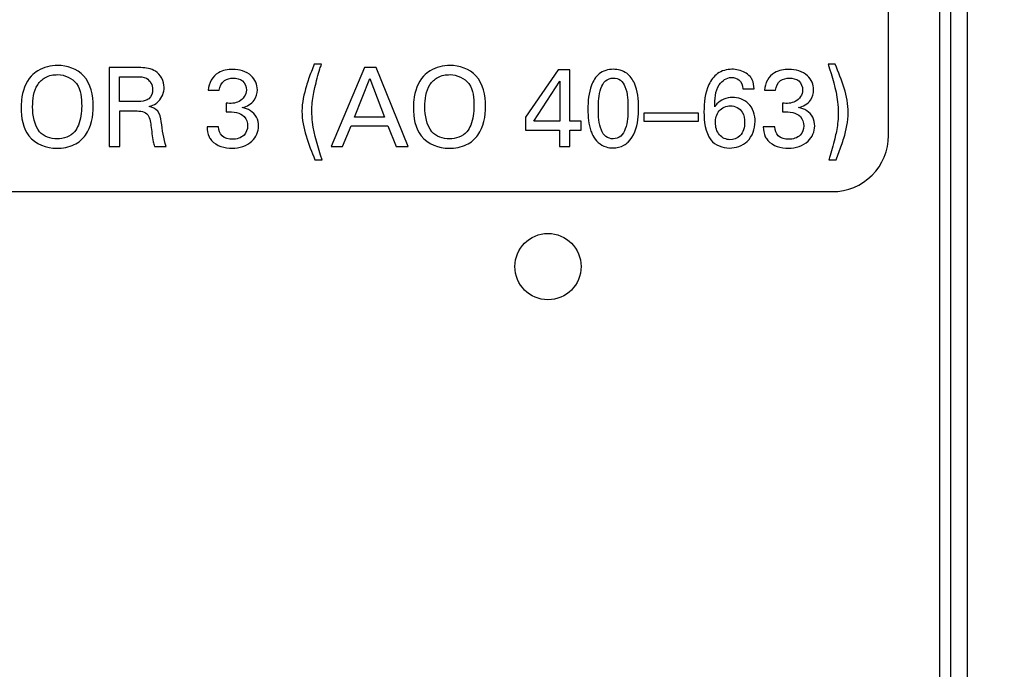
# Model space of a CAD drawing. Header units: inches. Extents: x 0 to 34, y 0 to 22.
# Tile 29 of 84: x 16.164 to 17.04, y 6.966 to 7.544. Entities that reach past the tile are written whole.
import ezdxf

# ---------------------------------------------------------------- set-up
doc = ezdxf.new("R2010")
doc.units = ezdxf.units.IN
doc.header["$LTSCALE"] = 1.87
doc.header["$MEASUREMENT"] = 0
doc.layers.get('0').update_dxf_attribs({"linetype": 'CONTINUOUS'})
doc.layers.add('DIMENSIONS', color=7, linetype='CONTINUOUS')
doc.styles.get("Standard").update_dxf_attribs({"font": 'txt', "width": 0.8})
doc.dimstyles.new('DIMSTYLE_1', dxfattribs={"dimtxt": 0.125, "dimasz": 0.18, "dimexe": 0.125, "dimexo": 0.0625, "dimgap": 0.0625, "dimtad": 0, "dimtih": 1, "dimtoh": 1, "dimzin": 4, "dimdsep": 46, "dimtxsty": 'STANDARD', "dimblk": '_FILLED', "dimblk1": '_FILLED', "dimblk2": '_FILLED', "dimcen": 0.09, "dimadec": 0, "dimazin": 0, "dimtp": 0.005, "dimtm": 0.005, "dimtfac": 1, "dimtofl": 0, "dimtmove": 0, "dimatfit": 3, "dimldrblk": '_FILLED', "dimfxl": 1, "dimtolj": 1, "dimtzin": 4, "dimarcsym": 0})

# ---------------------------------------------------------------- blocks, each defined once
blk = doc.blocks.new('_FILLED')
at = {"color": 0, "linetype": 'BYBLOCK'}
blk.add_solid([(0, 0), (-1, 0.1736), (-1, -0.1736)], dxfattribs=at)
blk = doc.blocks.new('*D0')
at = {"layer": 'DIMENSIONS', "color": 2, "linetype": 'CONTINUOUS'}
for p, q in [((16.94475, 9.744), (13.86755, 9.744)), ((13.99255, 9.744), (13.99255, 7.30005)), ((13.99255, 4.60609), (13.99255, 7.05005)), ((16.74075, 4.60609), (13.86755, 4.60609))]:
    blk.add_line(p, q, dxfattribs=at)
at = {"layer": 'DIMENSIONS', "color": 2, "linetype": 'CONTINUOUS', "xscale": 0.18, "yscale": 0.18, "zscale": 0.18}
for p, rotation in [((13.99255, 9.744), 90), ((13.99255, 4.60609), 270)]:
    blk.add_blockref('_FILLED', p, dxfattribs=dict(at, rotation=rotation))
at = {"layer": 'DIMENSIONS', "color": 2, "linetype": 'CONTINUOUS', "insert": (13.99255, 7.23755), "char_height": 0.125, "width": 1.425, "attachment_point": 2, "line_spacing_factor": 0.9}
blk.add_mtext('(5.14{\\Ftxt.shx;\\W1.000000;\\H0.125000; }[130.5])', dxfattribs=at)
blk = doc.blocks.new('*D1')
at = {"layer": 'DIMENSIONS', "color": 2, "linetype": 'CONTINUOUS'}
for p, q in [((23.91545, 7.4716), (23.91545, 3.73109)), ((15.34811, 5.89782), (15.34811, 3.73109)), ((15.34811, 3.85609), (18.85678, 3.85609)), ((23.91545, 3.85609), (20.40678, 3.85609))]:
    blk.add_line(p, q, dxfattribs=at)
at = {"layer": 'DIMENSIONS', "color": 2, "linetype": 'CONTINUOUS', "xscale": 0.18, "yscale": 0.18, "zscale": 0.18, "rotation": 180}
blk.add_blockref('_FILLED', (15.34811, 3.85609), dxfattribs=at)
at = {"layer": 'DIMENSIONS', "color": 2, "linetype": 'CONTINUOUS', "xscale": 0.18, "yscale": 0.18, "zscale": 0.18}
blk.add_blockref('_FILLED', (23.91545, 3.85609), dxfattribs=at)
at = {"layer": 'DIMENSIONS', "color": 2, "linetype": 'CONTINUOUS', "insert": (19.63178, 3.91859), "char_height": 0.125, "width": 1.425, "attachment_point": 2, "line_spacing_factor": 0.9}
blk.add_mtext('(8.57{\\Ftxt.shx;\\W1.000000;\\H0.125000; }[217.6])', dxfattribs=at)

msp = doc.modelspace()

# ---------------------------------------------------------------- linework, layer by layer
at = {"color": 7, "linetype": 'CONTINUOUS'}
for p, q in [((17.00725, 5.29809), (17.00725, 9.744)), ((16.99225, 5.624), (16.99225, 9.734)), ((16.98225, 9.5035), (16.98225, 5.64145)), ((16.93694, 7.44097), (16.93694, 7.91097)), ((16.43208, 7.50444), (16.42567, 7.50444)), ((16.88951, 7.50444), (16.88319, 7.50444)), ((16.24308, 7.50152), (16.24308, 7.43129)), ((16.26817, 7.50152), (16.24308, 7.50152)), ((16.47049, 7.50152), (16.44092, 7.43129)), ((16.48089, 7.50152), (16.47049, 7.50152)), ((16.5093, 7.43129), (16.48089, 7.50152)), ((16.64286, 7.49948), (16.61368, 7.45746)), ((16.65337, 7.49948), (16.64286, 7.49948)), ((16.65337, 7.45376), (16.65337, 7.49948)), ((16.2525, 7.47127), (16.2525, 7.49335)), ((16.2525, 7.49335), (16.26788, 7.49335)), ((16.46164, 7.45746), (16.47525, 7.49189)), ((16.47525, 7.49189), (16.48819, 7.45746)), ((16.62107, 7.45376), (16.64432, 7.48927)), ((16.64432, 7.48927), (16.64432, 7.45376)), ((16.33135, 7.48148), (16.34118, 7.48148)), ((16.80727, 7.48266), (16.81729, 7.48266)), ((16.8265, 7.48148), (16.83634, 7.48148)), ((16.26788, 7.47127), (16.2525, 7.47127)), ((16.34731, 7.46981), (16.34731, 7.46193)), ((16.84247, 7.46981), (16.84247, 7.46193)), ((16.2527, 7.43129), (16.2527, 7.463)), ((16.2527, 7.463), (16.26495, 7.463)), ((16.71907, 7.46076), (16.71907, 7.45376)), ((16.76771, 7.46076), (16.71907, 7.46076)), ((16.76771, 7.45376), (16.76771, 7.46076)), ((16.48819, 7.45746), (16.46164, 7.45746)), ((16.61368, 7.45746), (16.61368, 7.44589)), ((16.64432, 7.45376), (16.62107, 7.45376)), ((16.66319, 7.45376), (16.65337, 7.45376)), ((16.66319, 7.44589), (16.66319, 7.45376)), ((16.71907, 7.45376), (16.76771, 7.45376)), ((16.3406, 7.44861), (16.33029, 7.44861)), ((16.45093, 7.43129), (16.45853, 7.44958)), ((16.45853, 7.44958), (16.49111, 7.44958)), ((16.49111, 7.44958), (16.4987, 7.43129)), ((16.61368, 7.44589), (16.64402, 7.44589)), ((16.64402, 7.44589), (16.64402, 7.43129)), ((16.65337, 7.43129), (16.65337, 7.44589)), ((16.65337, 7.44589), (16.66319, 7.44589)), ((16.83575, 7.44861), (16.82544, 7.44861)), ((16.24308, 7.43129), (16.2527, 7.43129)), ((16.28354, 7.43129), (16.29395, 7.43129)), ((16.44092, 7.43129), (16.45093, 7.43129)), ((16.4987, 7.43129), (16.5093, 7.43129)), ((16.64402, 7.43129), (16.65337, 7.43129)), ((16.42634, 7.41933), (16.43266, 7.41933)), ((16.88377, 7.41933), (16.89018, 7.41933)), ((15.70694, 7.39097), (16.88694, 7.39097))]:
    msp.add_line(p, q, dxfattribs=at)
msp.add_circle((16.63379, 7.32422), 0.0295, dxfattribs=at)
msp.add_arc((16.88694, 7.44097), 0.05, 269.99813, 0.00027, dxfattribs=at)
for points, knots in [([(16.19731, 7.50337), (16.19124, 7.50337), (16.18226, 7.50134), (16.17557, 7.49578), (16.17386, 7.49393)], [0, 0, 0, 0, 0.707161, 1, 1, 1, 1]), ([(16.22902, 7.46709), (16.22902, 7.47655), (16.22517, 7.49665), (16.20562, 7.50337), (16.19731, 7.50337)], [0, 0, 0, 0, 0.532749, 1, 1, 1, 1]), ([(16.42567, 7.50444), (16.42395, 7.50012), (16.42149, 7.49378), (16.41939, 7.48732), (16.41876, 7.48528)], [0, 0, 0, 0, 0.684987, 1, 1, 1, 1]), ([(16.42634, 7.48382), (16.42759, 7.48944), (16.42945, 7.49635), (16.43165, 7.50313), (16.43208, 7.50444)], [0, 0, 0, 0, 0.807068, 1, 1, 1, 1]), ([(16.54653, 7.50337), (16.54045, 7.50337), (16.53148, 7.50134), (16.52479, 7.49578), (16.52308, 7.49393)], [0, 0, 0, 0, 0.707154, 1, 1, 1, 1]), ([(16.57824, 7.46709), (16.57824, 7.47655), (16.57439, 7.49665), (16.55483, 7.50337), (16.54653, 7.50337)], [0, 0, 0, 0, 0.532749, 1, 1, 1, 1]), ([(16.88319, 7.50444), (16.88654, 7.49345), (16.89128, 7.47923), (16.89223, 7.46439), (16.89223, 7.46106)], [0, 0, 0, 0, 0.775307, 1, 1, 1, 1]), ([(16.17386, 7.49393), (16.16861, 7.48828), (16.16524, 7.47795), (16.16481, 7.46812), (16.16481, 7.46592)], [0, 0, 0, 0, 0.778292, 1, 1, 1, 1]), ([(16.17503, 7.4665), (16.17503, 7.47326), (16.17622, 7.48394), (16.18643, 7.494), (16.19365, 7.4952), (16.19741, 7.4952)], [0, 0, 0, 0, 0.49431, 0.724729, 1, 1, 1, 1]), ([(16.19741, 7.4952), (16.20357, 7.4952), (16.21781, 7.48865), (16.2187, 7.47403), (16.2187, 7.46719)], [0, 0, 0, 0, 0.474093, 1, 1, 1, 1]), ([(16.28432, 7.49821), (16.28061, 7.5006), (16.27476, 7.50148), (16.26927, 7.50152), (16.26817, 7.50152)], [0, 0, 0, 0, 0.799771, 1, 1, 1, 1]), ([(16.35314, 7.49987), (16.34879, 7.49987), (16.33789, 7.4984), (16.33155, 7.48746), (16.33135, 7.48148)], [0, 0, 0, 0, 0.421326, 1, 1, 1, 1]), ([(16.37513, 7.48168), (16.37513, 7.48626), (16.37038, 7.49715), (16.35895, 7.49987), (16.35314, 7.49987)], [0, 0, 0, 0, 0.440863, 1, 1, 1, 1]), ([(16.52308, 7.49393), (16.51783, 7.48828), (16.51446, 7.47795), (16.51403, 7.46812), (16.51403, 7.46592)], [0, 0, 0, 0, 0.778289, 1, 1, 1, 1]), ([(16.52424, 7.4665), (16.52424, 7.47326), (16.52543, 7.48394), (16.53565, 7.494), (16.54286, 7.4952), (16.54662, 7.4952)], [0, 0, 0, 0, 0.494298, 0.724718, 1, 1, 1, 1]), ([(16.54662, 7.4952), (16.55279, 7.4952), (16.56702, 7.48865), (16.56792, 7.47403), (16.56792, 7.46719)], [0, 0, 0, 0, 0.474086, 1, 1, 1, 1]), ([(16.69186, 7.49997), (16.68745, 7.49997), (16.67851, 7.49727), (16.67017, 7.483), (16.6693, 7.47147), (16.6693, 7.46417)], [0, 0, 0, 0, 0.280479, 0.535567, 1, 1, 1, 1]), ([(16.71443, 7.46573), (16.71443, 7.47312), (16.71353, 7.48462), (16.70441, 7.49784), (16.69604, 7.49997), (16.69186, 7.49997)], [0, 0, 0, 0, 0.483629, 0.726469, 1, 1, 1, 1]), ([(16.79755, 7.49997), (16.79306, 7.49997), (16.78402, 7.49756), (16.7739, 7.48306), (16.77264, 7.47024), (16.77264, 7.46193)], [0, 0, 0, 0, 0.265695, 0.507584, 1, 1, 1, 1]), ([(16.81369, 7.49355), (16.81103, 7.49642), (16.80543, 7.49942), (16.79953, 7.49997), (16.79755, 7.49997)], [0, 0, 0, 0, 0.663188, 1, 1, 1, 1]), ([(16.8483, 7.49987), (16.84395, 7.49987), (16.83305, 7.4984), (16.82671, 7.48746), (16.8265, 7.48148)], [0, 0, 0, 0, 0.421321, 1, 1, 1, 1]), ([(16.87029, 7.48168), (16.87029, 7.48626), (16.86554, 7.49715), (16.85411, 7.49987), (16.8483, 7.49987)], [0, 0, 0, 0, 0.440863, 1, 1, 1, 1]), ([(16.26788, 7.49335), (16.27074, 7.49335), (16.27797, 7.4933), (16.28188, 7.48577), (16.28188, 7.48197)], [0, 0, 0, 0, 0.429287, 1, 1, 1, 1]), ([(16.34118, 7.48148), (16.34151, 7.48466), (16.34448, 7.49082), (16.35076, 7.49209), (16.35343, 7.49209)], [0, 0, 0, 0, 0.545603, 1, 1, 1, 1]), ([(16.35343, 7.49209), (16.35636, 7.49209), (16.36295, 7.49099), (16.36529, 7.48443), (16.36529, 7.48148)], [0, 0, 0, 0, 0.499019, 1, 1, 1, 1]), ([(16.67864, 7.46466), (16.67864, 7.4708), (16.67892, 7.47965), (16.6841, 7.49024), (16.68946, 7.49218), (16.69197, 7.49218)], [0, 0, 0, 0, 0.546666, 0.777004, 1, 1, 1, 1]), ([(16.69197, 7.49218), (16.69419, 7.49218), (16.69896, 7.49082), (16.70497, 7.48072), (16.705, 7.47149), (16.705, 7.46485)], [0, 0, 0, 0, 0.198904, 0.404945, 1, 1, 1, 1]), ([(16.78218, 7.46641), (16.78251, 7.47316), (16.78214, 7.48511), (16.79288, 7.49267), (16.79706, 7.49267)], [0, 0, 0, 0, 0.61792, 1, 1, 1, 1]), ([(16.79706, 7.49267), (16.79938, 7.49267), (16.80504, 7.49136), (16.80724, 7.48556), (16.80727, 7.48266)], [0, 0, 0, 0, 0.444879, 1, 1, 1, 1]), ([(16.81729, 7.48266), (16.81718, 7.48533), (16.81667, 7.48936), (16.81447, 7.49263), (16.81369, 7.49355)], [0, 0, 0, 0, 0.690161, 1, 1, 1, 1]), ([(16.83634, 7.48148), (16.83667, 7.48466), (16.83963, 7.49082), (16.84592, 7.49209), (16.84859, 7.49209)], [0, 0, 0, 0, 0.545371, 1, 1, 1, 1]), ([(16.84859, 7.49209), (16.85152, 7.49209), (16.85811, 7.49099), (16.86045, 7.48443), (16.86045, 7.48148)], [0, 0, 0, 0, 0.499019, 1, 1, 1, 1]), ([(16.28188, 7.48197), (16.28188, 7.47901), (16.28046, 7.47513), (16.27759, 7.4731), (16.27712, 7.47283)], [0, 0, 0, 0, 0.846432, 1, 1, 1, 1]), ([(16.36529, 7.48148), (16.36529, 7.47747), (16.35966, 7.46936), (16.35116, 7.46948), (16.34731, 7.46981)], [0, 0, 0, 0, 0.509009, 1, 1, 1, 1]), ([(16.3617, 7.46582), (16.36579, 7.46674), (16.37295, 7.47084), (16.37513, 7.47849), (16.37513, 7.48168)], [0, 0, 0, 0, 0.567978, 1, 1, 1, 1]), ([(16.42362, 7.46281), (16.42362, 7.46776), (16.4244, 7.47485), (16.42587, 7.48176), (16.42634, 7.48382)], [0, 0, 0, 0, 0.700984, 1, 1, 1, 1]), ([(16.86045, 7.48148), (16.86045, 7.47747), (16.85481, 7.46936), (16.84632, 7.46948), (16.84247, 7.46981)], [0, 0, 0, 0, 0.508985, 1, 1, 1, 1]), ([(16.85686, 7.46582), (16.86095, 7.46674), (16.86811, 7.47084), (16.87029, 7.47849), (16.87029, 7.48168)], [0, 0, 0, 0, 0.567978, 1, 1, 1, 1]), ([(16.27712, 7.47283), (16.27487, 7.47149), (16.2715, 7.47134), (16.26839, 7.47127), (16.26788, 7.47127)], [0, 0, 0, 0, 0.837494, 1, 1, 1, 1]), ([(16.27887, 7.4669), (16.28098, 7.46747), (16.28401, 7.46869), (16.28644, 7.47077), (16.28714, 7.47147)], [0, 0, 0, 0, 0.689351, 1, 1, 1, 1]), ([(16.79783, 7.47497), (16.79286, 7.47497), (16.78621, 7.47234), (16.7828, 7.46732), (16.78218, 7.46641)], [0, 0, 0, 0, 0.81887, 1, 1, 1, 1]), ([(16.81816, 7.45337), (16.81816, 7.45912), (16.81463, 7.47108), (16.80293, 7.47497), (16.79783, 7.47497)], [0, 0, 0, 0, 0.530175, 1, 1, 1, 1]), ([(16.16481, 7.46592), (16.16481, 7.45716), (16.1676, 7.43728), (16.18748, 7.42964), (16.19653, 7.42964)], [0, 0, 0, 0, 0.492123, 1, 1, 1, 1]), ([(16.19653, 7.42964), (16.20184, 7.42964), (16.21188, 7.43119), (16.2266, 7.44385), (16.22902, 7.45821), (16.22902, 7.46709)], [0, 0, 0, 0, 0.286383, 0.521933, 1, 1, 1, 1]), ([(16.2187, 7.46719), (16.2187, 7.46144), (16.21773, 7.4532), (16.21381, 7.44607), (16.21238, 7.44433)], [0, 0, 0, 0, 0.71798, 1, 1, 1, 1]), ([(16.26495, 7.463), (16.26895, 7.463), (16.27837, 7.46267), (16.27992, 7.45353), (16.28033, 7.44987)], [0, 0, 0, 0, 0.520533, 1, 1, 1, 1]), ([(16.28957, 7.45337), (16.2892, 7.45666), (16.28789, 7.46342), (16.28163, 7.46618), (16.27887, 7.4669)], [0, 0, 0, 0, 0.536584, 1, 1, 1, 1]), ([(16.35664, 7.46145), (16.35914, 7.46091), (16.36446, 7.45831), (16.36637, 7.45249), (16.36637, 7.44958)], [0, 0, 0, 0, 0.467495, 1, 1, 1, 1]), ([(16.37609, 7.44948), (16.37609, 7.45219), (16.37465, 7.46019), (16.3667, 7.46512), (16.3617, 7.46582)], [0, 0, 0, 0, 0.348928, 1, 1, 1, 1]), ([(16.43266, 7.41933), (16.42931, 7.43033), (16.42457, 7.44459), (16.42362, 7.45946), (16.42362, 7.46281)], [0, 0, 0, 0, 0.774614, 1, 1, 1, 1]), ([(16.51403, 7.46592), (16.51403, 7.45716), (16.51682, 7.43728), (16.5367, 7.42964), (16.54574, 7.42964)], [0, 0, 0, 0, 0.492117, 1, 1, 1, 1]), ([(16.54574, 7.42964), (16.55106, 7.42964), (16.5611, 7.43119), (16.57581, 7.44385), (16.57824, 7.45821), (16.57824, 7.46709)], [0, 0, 0, 0, 0.286383, 0.52193, 1, 1, 1, 1]), ([(16.56792, 7.46719), (16.56792, 7.46144), (16.56695, 7.4532), (16.56303, 7.44607), (16.5616, 7.44433)], [0, 0, 0, 0, 0.71798, 1, 1, 1, 1]), ([(16.6693, 7.46417), (16.6693, 7.45769), (16.66995, 7.4496), (16.67306, 7.44235), (16.67367, 7.44112)], [0, 0, 0, 0, 0.824929, 1, 1, 1, 1]), ([(16.69176, 7.43801), (16.68954, 7.43801), (16.68475, 7.43945), (16.67886, 7.4493), (16.67864, 7.45828), (16.67864, 7.46466)], [0, 0, 0, 0, 0.203993, 0.415882, 1, 1, 1, 1]), ([(16.705, 7.46485), (16.705, 7.45882), (16.70461, 7.45012), (16.69937, 7.43988), (16.69419, 7.43801), (16.69176, 7.43801)], [0, 0, 0, 0, 0.549699, 0.779225, 1, 1, 1, 1]), ([(16.7051, 7.43508), (16.71039, 7.44004), (16.71408, 7.45147), (16.71443, 7.46215), (16.71443, 7.46573)], [0, 0, 0, 0, 0.669802, 1, 1, 1, 1]), ([(16.78286, 7.4524), (16.78286, 7.45605), (16.78472, 7.46398), (16.79257, 7.46748), (16.79628, 7.46748)], [0, 0, 0, 0, 0.495656, 1, 1, 1, 1]), ([(16.79628, 7.46748), (16.80026, 7.46748), (16.80803, 7.46333), (16.80883, 7.45567), (16.80883, 7.4525)], [0, 0, 0, 0, 0.556201, 1, 1, 1, 1]), ([(16.8518, 7.46145), (16.8543, 7.46091), (16.85961, 7.45831), (16.86152, 7.45249), (16.86152, 7.44958)], [0, 0, 0, 0, 0.467475, 1, 1, 1, 1]), ([(16.87125, 7.44948), (16.87125, 7.45219), (16.86981, 7.46019), (16.86186, 7.46512), (16.85686, 7.46582)], [0, 0, 0, 0, 0.348928, 1, 1, 1, 1]), ([(16.89223, 7.46106), (16.89223, 7.45609), (16.89146, 7.44901), (16.88998, 7.44209), (16.88951, 7.44005)], [0, 0, 0, 0, 0.702916, 1, 1, 1, 1]), ([(16.7958, 7.43723), (16.79239, 7.43723), (16.78485, 7.4408), (16.78286, 7.44858), (16.78286, 7.4524)], [0, 0, 0, 0, 0.471484, 1, 1, 1, 1]), ([(16.7954, 7.42983), (16.801, 7.42983), (16.81374, 7.43407), (16.81816, 7.44704), (16.81816, 7.45337)], [0, 0, 0, 0, 0.469156, 1, 1, 1, 1]), ([(16.80883, 7.4525), (16.80883, 7.44833), (16.80668, 7.4402), (16.79895, 7.43723), (16.7958, 7.43723)], [0, 0, 0, 0, 0.569518, 1, 1, 1, 1]), ([(16.28033, 7.44987), (16.28095, 7.44504), (16.28165, 7.43878), (16.28309, 7.43264), (16.28354, 7.43129)], [0, 0, 0, 0, 0.774636, 1, 1, 1, 1]), ([(16.33029, 7.44861), (16.33039, 7.44565), (16.33094, 7.44121), (16.3334, 7.43763), (16.33428, 7.43664)], [0, 0, 0, 0, 0.691531, 1, 1, 1, 1]), ([(16.35295, 7.43761), (16.34968, 7.43761), (16.34281, 7.43909), (16.34055, 7.44578), (16.3406, 7.44861)], [0, 0, 0, 0, 0.536804, 1, 1, 1, 1]), ([(16.35275, 7.42964), (16.35897, 7.42964), (16.37104, 7.43306), (16.37609, 7.4446), (16.37609, 7.44948)], [0, 0, 0, 0, 0.560264, 1, 1, 1, 1]), ([(16.36637, 7.44958), (16.36637, 7.44665), (16.36389, 7.43962), (16.35659, 7.43761), (16.35295, 7.43761)], [0, 0, 0, 0, 0.446505, 1, 1, 1, 1]), ([(16.82544, 7.44861), (16.82555, 7.44565), (16.8261, 7.44121), (16.82856, 7.43763), (16.82943, 7.43664)], [0, 0, 0, 0, 0.691516, 1, 1, 1, 1]), ([(16.84811, 7.43761), (16.84484, 7.43761), (16.83797, 7.43909), (16.83571, 7.44578), (16.83575, 7.44861)], [0, 0, 0, 0, 0.536795, 1, 1, 1, 1]), ([(16.84791, 7.42964), (16.85413, 7.42964), (16.8662, 7.43306), (16.87125, 7.4446), (16.87125, 7.44948)], [0, 0, 0, 0, 0.560278, 1, 1, 1, 1]), ([(16.86152, 7.44958), (16.86152, 7.44665), (16.85905, 7.43962), (16.85175, 7.43761), (16.84811, 7.43761)], [0, 0, 0, 0, 0.446505, 1, 1, 1, 1]), ([(16.67367, 7.44112), (16.67597, 7.43643), (16.68225, 7.43087), (16.68959, 7.42993), (16.69167, 7.42993)], [0, 0, 0, 0, 0.714916, 1, 1, 1, 1]), ([(16.69167, 7.42993), (16.69502, 7.42993), (16.70003, 7.43114), (16.70399, 7.43404), (16.7051, 7.43508)], [0, 0, 0, 0, 0.687528, 1, 1, 1, 1]), ([(16.88951, 7.44005), (16.88827, 7.43441), (16.88639, 7.42748), (16.88419, 7.42066), (16.88377, 7.41933)], [0, 0, 0, 0, 0.805337, 1, 1, 1, 1]), ([(16.89018, 7.41933), (16.89191, 7.42368), (16.89435, 7.43005), (16.89646, 7.43654), (16.8971, 7.43859)], [0, 0, 0, 0, 0.685693, 1, 1, 1, 1])]:
    msp.add_open_spline(points, degree=3, knots=knots, dxfattribs=at)
for points in [[(16.90109, 7.46125), (16.90109, 7.47616), (16.89512, 7.49063), (16.88951, 7.50444)], [(16.29209, 7.48392), (16.29209, 7.48934), (16.28891, 7.49532), (16.28432, 7.49821)], [(16.41876, 7.48528), (16.41654, 7.47794), (16.41477, 7.47029), (16.41477, 7.46262)], [(16.28714, 7.47147), (16.2903, 7.47463), (16.29209, 7.47945), (16.29209, 7.48392)], [(16.18125, 7.44433), (16.17644, 7.45031), (16.17503, 7.45882), (16.17503, 7.4665)], [(16.34731, 7.46193), (16.35042, 7.46202), (16.35358, 7.46204), (16.35664, 7.46145)], [(16.41477, 7.46262), (16.41477, 7.44768), (16.42073, 7.43317), (16.42634, 7.41933)], [(16.53047, 7.44433), (16.52565, 7.45031), (16.52424, 7.45882), (16.52424, 7.4665)], [(16.77264, 7.46193), (16.77264, 7.45342), (16.77366, 7.44394), (16.77877, 7.43713)], [(16.84247, 7.46193), (16.84558, 7.46202), (16.84874, 7.46204), (16.8518, 7.46145)], [(16.8971, 7.43859), (16.89932, 7.44593), (16.90109, 7.45358), (16.90109, 7.46125)], [(16.29395, 7.43129), (16.29147, 7.43837), (16.29045, 7.44592), (16.28957, 7.45337)], [(16.19682, 7.4379), (16.19121, 7.4379), (16.18477, 7.43995), (16.18125, 7.44433)], [(16.21238, 7.44433), (16.20877, 7.44003), (16.20243, 7.4379), (16.19682, 7.4379)], [(16.54604, 7.4379), (16.54043, 7.4379), (16.53399, 7.43995), (16.53047, 7.44433)], [(16.5616, 7.44433), (16.55799, 7.44003), (16.55165, 7.4379), (16.54604, 7.4379)], [(16.33428, 7.43664), (16.33857, 7.43165), (16.34616, 7.42964), (16.35275, 7.42964)], [(16.77877, 7.43713), (16.78246, 7.43233), (16.78935, 7.42983), (16.7954, 7.42983)], [(16.82943, 7.43664), (16.83373, 7.43165), (16.84132, 7.42964), (16.84791, 7.42964)]]:
    msp.add_open_spline(points, degree=3, dxfattribs=at)

# ---------------------------------------------------------------- dimensions: what is measured, and where the dimension line sits
at = {"layer": 'DIMENSIONS', "color": 2, "linetype": 'CONTINUOUS'}
dim = msp.add_linear_dim(base=(13.99255, 4.60609), p1=(17.00725, 9.744), p2=(16.80325, 4.60609), angle=270, text='(<>)', dimstyle='DIMSTYLE_1', dxfattribs=at)
dim.commit()
dim.dimension.update_dxf_attribs({"geometry": '*D0', "text_midpoint": (13.99255, 7.17505), "dimtype": 160})
dim = msp.add_linear_dim(base=(23.91545, 3.85609), p1=(15.34811, 5.96032), p2=(23.91545, 7.5341), text='(<>)', dimstyle='DIMSTYLE_1', dxfattribs=at)
dim.commit()
dim.dimension.update_dxf_attribs({"geometry": '*D1', "text_midpoint": (19.63178, 3.85609), "dimtype": 160})

doc.saveas('drawing.dxf')
